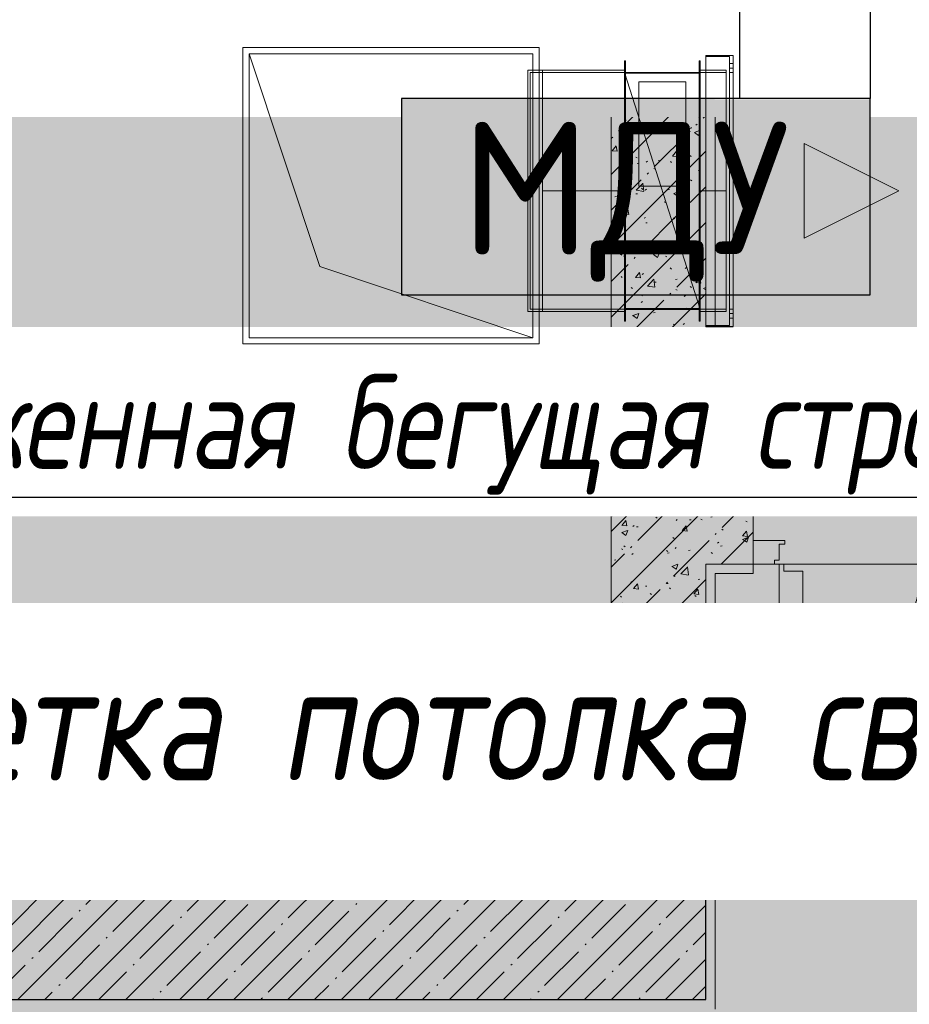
# Model space of a CAD drawing. Header units: millimetres. Extents: x -551130 to 178656, y -69521 to 202936.
# Tile 235 of 256: x -166903 to -165023, y 174089 to 176169. Entities that reach past the tile are written whole.
import ezdxf
from ezdxf import colors
from ezdxf.entities.mleader import LeaderData, LeaderLine
from ezdxf.math import Vec2, Vec3

# ---------------------------------------------------------------- set-up
doc = ezdxf.new("R2010")
doc.units = ezdxf.units.MM
for name, pattern in [('-D1-02х01', [3, 2, -1]), ('-D1-03x03', [6, 3, -3]), ('-D1d1-15x02', [19, 15, -2, 0, -2]), ('DASHDOT', [25.4, 12.7, -6.35, 0, -6.35])]:
    doc.linetypes.add(name, pattern=pattern)
for name, color, linetype, lineweight in [('_0', 7, 'Continuous', 13), ('A-DETL-GENF', 7, 'Continuous', 5), ('A-DOOR', 7, 'Continuous', 5), ('A-FLOR', 7, 'Continuous', 5), ('A-GENM-HDLN', 7, '-D1-03x03', 5), ('A-WALL', 7, 'Continuous', 5), ('A-WALL-FNSH', 8, 'Continuous', 5), ('dim_light', 12, 'Continuous', 9), ('dim_pot', 183, 'Continuous', 9), ('dim_razv', 93, 'DASHDOT', 9), ('I-WALL', 7, 'Continuous', 5), ('M-EQPM', 7, 'Continuous', 5), ('M-EQPM-IDEN', 7, 'Continuous', 5), ('S-GRID', 7, 'Continuous', 5)]:
    doc.layers.add(name, color=color, linetype=linetype, lineweight=lineweight)
for name, color, linetype, true_color in [('PDF11_0', 30, 'Continuous', 0xff7f00), ('PDF11_Оборудование', 7, 'Continuous', 0xffffff), ('PDF7_Geometry', 7, 'Continuous', 0xaaaaaa)]:
    doc.layers.add(name, color=color, linetype=linetype, true_color=true_color)
doc.layers.add('PDF_Text', color=7, linetype='Continuous')
doc.layers.add('Сводный план', color=1, linetype='Continuous', lineweight=0, true_color=0xff0000)
doc.styles.add('Arial Narrow_1', font='txt', dxfattribs={"width": 0.75, "height": 200})
doc.styles.add('fl_iso paper', font='isocpeur.ttf', dxfattribs={"width": 0.8, "oblique": 10})
doc.styles.add('In tre', font='isocpeur.ttf', dxfattribs={"width": 0.8, "oblique": 10})
doc.styles.add('PDF ISOCPEUR', font='isocpeur.ttf')
pattern_1 = [(45, (-192252.93, 158219.39), (-75.43415, 75.43415), [106.68, -17.78, 3.556, -17.78]), (45, (-192252.93, 158294.77), (-75.43415, 75.43415), []), (50, (-192252.93, 158219.39), (127.5292, -11.15758), [13.335, -146.685]), (355, (-192252.93, 158219.39), (-24.66966, 133.74), [10.668, -117.348]), (100.451, (-192242.31, 158218.46), (102.85973, 122.5818), [11.333, -124.663]), (46.184, (-192252.93, 158254.95), (189.75516, -29.4304), [20.002, -220.027]), (96.636, (-192237.12, 158252.5), (166.1822, 173.1996), [17, -186.995]), (351.184, (-192252.93, 158254.95), (166.1839, 173.1976), [16.002, -176.022]), (21, (-192235.15, 158246.06), (106.13027, -71.58603), [13.335, -146.685]), (326, (-192235.15, 158246.06), (43.2619, 128.93175), [10.668, -117.348]), (71.451, (-192226.31, 158240.09), (149.39198, 57.34505), [11.333, -124.663]), (37.5, (-192252.935, 158219.386), (2.16223, 59.18836), [3.353, -112.573, 3.353, -115.773, -117.792]), (37.5, (-192252.935, 158219.386), (2.16223, 59.18836), [-235.052, 3.353, -114.44]), (7.5, (-192252.935, 158219.386), (46.77386, 70.12615), [3.353, -64.567, 3.353, -109.906, -44.894]), (7.5, (-192252.935, 158219.386), (46.77386, 70.12615), [-181.178, 3.353, -41.542]), (327.5, (-192292.584, 158219.386), (94.91367, -4.01009), [3.353, -41.097, 3.353, -135.331, -184.023]), (327.5, (-192292.584, 158219.386), (94.91367, -4.01009), [-183.134, 3.353, -180.67]), (317.5, (-192310.36, 158219.386), (103.69057, 17.79882), [3.353, -54.432, 3.353, -88.748, -130.683]), (317.5, (-192310.36, 158219.386), (103.69057, 17.79882), [-149.885, 3.353, -127.33])]

# ---------------------------------------------------------------- blocks, each defined once
blk = doc.blocks.new('_DOT')
at = {"color": 0, "linetype": 'ByBlock'}
blk.add_line((-0.5, 0), (-1, 0), dxfattribs=at)
at = {"color": 0, "linetype": 'ByBlock', "const_width": 0.5}
blk.add_lwpolyline([(-0.25, 0, 1), (0.25, 0, 1)], format="xyb", close=True, dxfattribs=at)
blk = doc.blocks.new('ghftytytd')
at = {"layer": 'PDF7_Geometry', "color": 3, "lineweight": 18, "true_color": 0x00ff00}
for points in [[(26497.6, 17841.3), (25871.6, 17841.3), (25871.6, 17215.3), (26497.6, 17215.3)], [(25871.6, 17841.3), (26497.6, 17841.3), (26497.6, 17215.3), (25871.6, 17215.3)], [(26484.6, 17828.2), (26484.6, 17228.2), (26034.6, 17378.3), (25884.6, 17828.2)], [(26680, 17263.2), (26680, 17813.2), (26678, 17813.2), (26680, 17813.2)], [(26680, 17263.2), (26678, 17263.2), (26678, 17813.2), (26678, 17263.2)], [(26838.1, 17263.2), (26838.1, 17813.2), (26836.1, 17813.2), (26838.1, 17813.2)], [(26836.1, 17263.2), (26836.1, 17813.2)], [(26908.1, 17824.2), (26908.1, 17252.2), (26850.1, 17252.2), (26908.1, 17252.2), (26908.1, 17824.2), (26850.1, 17824.2)], [(26850.1, 17252.2), (26850.1, 17824.2)], [(26850.1, 17254.2), (26900, 17254.2), (26850.1, 17254.2), (26850.1, 17822.2), (26900, 17822.2), (26850.1, 17822.2)], [(26900, 17254.2), (26900, 17822.2)], [(26900, 17807.2), (26908.1, 17807.2)], [(26900, 17807.2), (26900, 17807.1), (26900, 17806.6), (26900, 17805.8), (26900, 17804.7), (26900, 17803.5), (26900, 17802.2), (26900, 17801), (26900, 17799.8), (26900, 17798.7), (26900, 17797.9), (26900, 17797.4), (26900, 17797.3), (26900, 17797.4), (26900, 17797.9), (26900, 17798.7), (26900, 17799.8), (26900, 17801), (26900, 17802.2), (26900, 17803.5), (26900, 17804.7), (26900, 17805.8), (26900, 17806.6), (26900, 17807.1)], [(26908.1, 17797.3), (26908.1, 17797.4), (26908.1, 17797.9), (26908.1, 17798.7), (26908.1, 17799.8), (26908.1, 17801), (26908.1, 17802.2), (26908.1, 17803.5), (26908.1, 17804.7), (26908.1, 17805.8), (26908.1, 17806.6), (26908.1, 17807.1), (26908.1, 17807.2), (26908.1, 17807.1), (26908.1, 17806.6), (26908.1, 17805.8), (26908.1, 17804.7), (26908.1, 17803.5), (26908.1, 17802.2), (26908.1, 17801), (26908.1, 17799.8), (26908.1, 17798.7), (26908.1, 17797.9), (26908.1, 17797.4)], [(26504.6, 17793.2), (26473.5, 17793.2)], [(26473.5, 17283.2), (26473.5, 17793.2)], [(26478.5, 17288.3), (26478.5, 17788.3)], [(26504.6, 17283.2), (26504.6, 17793.2)], [(26504.6, 17793.2), (26678, 17793.2)], [(26504.6, 17788.3), (26504.6, 17288.3)], [(26678, 17283.2), (26678, 17793.2)], [(26838.1, 17288.3), (26838.1, 17788.3), (26678, 17788.3), (26678, 17288.3)], [(26838.1, 17788.3), (26838.1, 17288.3), (26678, 17788.3)], [(26838.1, 17788.3), (26678, 17788.3)], [(26678, 17788.3), (26678, 17288.3)], [(26838.1, 17788.2), (26678, 17788.2)], [(26678, 17289.7), (26678, 17786.7), (26838.1, 17786.7), (26678, 17786.7)], [(26836.1, 17288.3), (26836.1, 17788.3), (26680, 17788.3), (26836.1, 17788.3)], [(26680, 17288.3), (26680, 17788.3)], [(26838.1, 17283.2), (26838.1, 17793.2)], [(26838.1, 17793.2), (26893.1, 17793.2)], [(26838.1, 17788.2), (26838.1, 17788.3)], [(26838.1, 17289.7), (26838.1, 17786.7)], [(26893.1, 17283.2), (26893.1, 17793.2)], [(26893.1, 17788.3), (26893.1, 17288.3)], [(26908.1, 17797.3), (26900, 17797.3)], [(26900, 17288.3), (26908.1, 17288.3), (26900, 17288.3), (26900, 17788.3), (26908.1, 17788.3), (26900, 17788.3)], [(26908.1, 17288.3), (26908.1, 17788.3)], [(26808, 17768.4), (26708.1, 17768.4), (26708.1, 17548.4), (26808, 17548.4)], [(26808, 17768.4), (26808, 17548.4), (26708.1, 17548.4), (26708.1, 17768.4)], [(27058.1, 17638.3), (27258.1, 17538.2), (27058.1, 17438.3)], [(27058.1, 17438.3), (27058.1, 17638.3), (27258.1, 17538.2)], [(26678, 17289.7), (26838.1, 17289.7)], [(26838.1, 17288.4), (26678, 17288.4)], [(26838.1, 17288.3), (26678, 17288.3)], [(26838.1, 17288.1), (26678, 17288.1)], [(26836.1, 17288.3), (26680, 17288.3)], [(26838.1, 17288.1), (26838.1, 17288.4)], [(26504.6, 17283.2), (26678, 17283.2)], [(26838.1, 17283.2), (26893.1, 17283.2)], [(26900, 17279.3), (26908.1, 17279.3)], [(26900, 17279.3), (26900, 17279.1), (26900, 17278.6), (26900, 17277.8), (26900, 17276.8), (26900, 17275.6), (26900, 17274.2), (26900, 17272.9), (26900, 17271.7), (26900, 17270.7), (26900, 17269.9), (26900, 17269.4), (26900, 17269.2), (26900, 17269.4), (26900, 17269.9), (26900, 17270.7), (26900, 17271.7), (26900, 17272.9), (26900, 17274.2), (26900, 17275.6), (26900, 17276.8), (26900, 17277.8), (26900, 17278.6), (26900, 17279.1)], [(26908.1, 17269.2), (26900, 17269.2)], [(26908.1, 17269.2), (26908.1, 17269.4), (26908.1, 17269.9), (26908.1, 17270.7), (26908.1, 17271.7), (26908.1, 17272.9), (26908.1, 17274.2), (26908.1, 17275.6), (26908.1, 17276.8), (26908.1, 17277.8), (26908.1, 17278.6), (26908.1, 17279.1), (26908.1, 17279.3), (26908.1, 17279.1), (26908.1, 17278.6), (26908.1, 17277.8), (26908.1, 17276.8), (26908.1, 17275.6), (26908.1, 17274.2), (26908.1, 17272.9), (26908.1, 17271.7), (26908.1, 17270.7), (26908.1, 17269.9), (26908.1, 17269.4)], [(26838.1, 17263.2), (26836.1, 17263.2)]]:
    blk.add_lwpolyline(points, close=True, dxfattribs=at)
for points in [[(26484.6, 17228.2), (25884.6, 17228.2), (25884.6, 17828.2)], [(26900, 17807.2), (26900, 17807.1), (26900, 17806.6), (26900, 17805.8), (26900, 17804.7), (26900, 17803.5), (26900, 17802.2), (26900, 17801), (26900, 17799.8), (26900, 17798.7), (26900, 17797.9), (26900, 17797.4), (26900, 17797.3)], [(26900, 17797.3), (26900, 17797.4), (26900, 17797.9), (26900, 17798.7), (26900, 17799.8), (26900, 17801), (26900, 17802.2), (26900, 17803.5), (26900, 17804.7), (26900, 17805.8), (26900, 17806.6), (26900, 17807.1), (26900, 17807.2)], [(26908.1, 17797.3), (26908.1, 17797.4), (26908.1, 17797.9), (26908.1, 17798.7), (26908.1, 17799.8), (26908.1, 17801), (26908.1, 17802.2), (26908.1, 17803.5), (26908.1, 17804.7), (26908.1, 17805.8), (26908.1, 17806.6), (26908.1, 17807.1), (26908.1, 17807.2)], [(26908.1, 17807.2), (26908.1, 17807.1), (26908.1, 17806.6), (26908.1, 17805.8), (26908.1, 17804.7), (26908.1, 17803.5), (26908.1, 17802.2), (26908.1, 17801), (26908.1, 17799.8), (26908.1, 17798.7), (26908.1, 17797.9), (26908.1, 17797.4), (26908.1, 17797.3)], [(26478.5, 17788.3), (26504.6, 17788.3)], [(26478.5, 17788.3), (26504.6, 17788.3)], [(26504.6, 17283.2), (26504.6, 17793.2)], [(26504.6, 17793.2), (26504.6, 17283.2)], [(26504.6, 17788.3), (26678, 17788.3)], [(26678, 17788.3), (26504.6, 17788.3)], [(26504.6, 17788.3), (26504.6, 17288.3)], [(26504.6, 17288.3), (26504.6, 17788.3)], [(26838.1, 17788.3), (26678, 17788.3)], [(26678, 17788.3), (26838.1, 17288.3)], [(26838.1, 17788.3), (26678, 17788.3)], [(26678, 17788.3), (26678, 17288.3)], [(26838.1, 17288.3), (26678, 17788.3)], [(26678, 17788.3), (26838.1, 17788.3)], [(26838.1, 17788.3), (26678, 17788.3)], [(26678, 17788.3), (26838.1, 17288.3)], [(26838.1, 17788.3), (26678, 17788.3)], [(26678, 17788.3), (26838.1, 17788.3)], [(26678, 17788.3), (26678, 17788.2)], [(26838.1, 17288.3), (26838.1, 17788.3)], [(26838.1, 17288.3), (26838.1, 17788.3)], [(26838.1, 17788.3), (26838.1, 17288.3)], [(26838.1, 17288.3), (26838.1, 17788.3)], [(26838.1, 17788.3), (26838.1, 17288.3)], [(26838.1, 17288.3), (26838.1, 17788.3)], [(26838.1, 17788.3), (26893.1, 17788.3)], [(26893.1, 17788.3), (26838.1, 17788.3)], [(26504.6, 17538.2), (26678, 17538.2)], [(26838.1, 17538.2), (26893.1, 17538.2)], [(26504.6, 17288.3), (26478.5, 17288.3)], [(26478.5, 17288.3), (26504.6, 17288.3)], [(26678, 17288.3), (26504.6, 17288.3)], [(26678, 17288.3), (26504.6, 17288.3)], [(26678, 17288.4), (26678, 17288.1)], [(26678, 17288.3), (26838.1, 17288.3)], [(26893.1, 17288.3), (26838.1, 17288.3)], [(26893.1, 17288.3), (26838.1, 17288.3)], [(26504.6, 17283.2), (26473.5, 17283.2)], [(26473.5, 17283.2), (26504.6, 17283.2)], [(26900, 17279.3), (26900, 17279.1), (26900, 17278.6), (26900, 17277.8), (26900, 17276.8), (26900, 17275.6), (26900, 17274.2), (26900, 17272.9), (26900, 17271.7), (26900, 17270.7), (26900, 17269.9), (26900, 17269.4), (26900, 17269.2)], [(26900, 17269.2), (26900, 17269.4), (26900, 17269.9), (26900, 17270.7), (26900, 17271.7), (26900, 17272.9), (26900, 17274.2), (26900, 17275.6), (26900, 17276.8), (26900, 17277.8), (26900, 17278.6), (26900, 17279.1), (26900, 17279.3)], [(26908.1, 17269.2), (26908.1, 17269.4), (26908.1, 17269.9), (26908.1, 17270.7), (26908.1, 17271.7), (26908.1, 17272.9), (26908.1, 17274.2), (26908.1, 17275.6), (26908.1, 17276.8), (26908.1, 17277.8), (26908.1, 17278.6), (26908.1, 17279.1), (26908.1, 17279.3)], [(26908.1, 17279.3), (26908.1, 17279.1), (26908.1, 17278.6), (26908.1, 17277.8), (26908.1, 17276.8), (26908.1, 17275.6), (26908.1, 17274.2), (26908.1, 17272.9), (26908.1, 17271.7), (26908.1, 17270.7), (26908.1, 17269.9), (26908.1, 17269.4), (26908.1, 17269.2)]]:
    blk.add_lwpolyline(points, dxfattribs=at)
blk = doc.blocks.new('hgkjgkkl')
at = {"layer": 'PDF11_0', "lineweight": 25}
blk.add_lwpolyline([(29957.3, 19543.3), (27197.2, 19543.3), (27197.2, 17733.5), (26922, 17733.5), (26922, 19543.3), (20798.5, 19543.3), (20798.5, 19181.3), (20436.5, 19181.3), (20436.5, 19543.3), (19420.5, 19543.3), (19420.5, 9311.3), (26930.5, 9311.3), (26930.5, 11017.3), (27133.7, 11017.3), (27133.7, 9311.3), (30395.5, 9311.3)], dxfattribs=at)
at = {"layer": 'PDF11_Оборудование', "transparency": 33554559}
for points in [[(26206.6, 17733.5), (27197.2, 17731.4), (26206.6, 17731.4)], [(26206.6, 17731.4), (26206.6, 17320.8), (27197.2, 17320.8)], [(26206.6, 17731.4), (27197.2, 17731.4), (27197.2, 17320.8)], [(26206.6, 17320.8), (27197.2, 17320.8), (27197.2, 17318.6)]]:
    blk.add_solid(points, dxfattribs=at)
at = {"layer": 'PDF_Text', "color": 109, "lineweight": 25, "true_color": 0x136633}
blk.add_lwpolyline([(26206.6, 17318.6), (27197.2, 17318.6), (27197.2, 17733.5), (26206.6, 17733.5)], close=True, dxfattribs=at)
at = {"layer": 'PDF_Text', "color": 109, "true_color": 0x136633, "insert": (26331.4, 17346.4), "char_height": 279.99, "attachment_point": 7, "style": 'PDF ISOCPEUR'}
blk.add_mtext('МДУ ', dxfattribs=at)
blk = doc.blocks.new('A_DOR_Door - INT_1_Double_50_1450Wx2200_ЛК-7183089-50_AS_M_L17')
at = {"layer": 'A-DOOR'}
for p, q in [((-670, 100), (-670, 1140)), ((-670, 1140), (-660, 1140)), ((-670, 1050), (-670, 1140)), ((-660, 1140), (-660, 1125)), ((-660, 1125), (-620, 1125)), ((-620, 1125), (-620, 1050)), ((-670, 190), (-670, 1050)), ((-620, 1050), (-620, 190)), ((670, 400), (660, 400)), ((660, 400), (660, 385)), ((670, 100), (670, 400)), ((670, 310), (670, 400)), ((660, 385), (620, 385)), ((620, 385), (620, 310)), ((620, 310), (620, 190)), ((670, 190), (670, 310)), ((-670, 100), (-670, 190)), ((-620, 190), (-620, 115)), ((620, 190), (620, 115)), ((670, 100), (670, 190)), ((-660, 115), (-660, 100)), ((-620, 115), (-660, 115)), ((620, 115), (660, 115)), ((660, 115), (660, 100)), ((-680, 100), (-725, 100)), ((-725, 100), (-725, 50)), ((-680, 92), (-680, 100)), ((-670, 92), (-680, 92)), ((-660, 100), (-670, 100)), ((-670, 58), (-670, 92)), ((660, 100), (670, 100)), ((680, 92), (670, 92)), ((670, 92), (670, 58)), ((725, 100), (680, 100)), ((680, 100), (680, 92)), ((725, 50), (725, 100)), ((-725, 50), (-658, 50)), ((-658, 58), (-670, 58)), ((-658, 50), (-658, 58)), ((670, 58), (658, 58)), ((658, 58), (658, 50)), ((658, 50), (725, 50))]:
    blk.add_line(p, q, dxfattribs=at)
at = {"layer": 'A-DOOR', "linetype": '-D1-02х01'}
for centre, radius, start, end in [((-670, 100), 1040, 360, 90), ((670, 100), 300, 90, 180)]:
    blk.add_arc(centre, radius, start, end, dxfattribs=at)
blk = doc.blocks.new('A_MEQ_OpeningShaft-Rectangular - ОВ-4798596-50_AS_M_L17')
at = {"layer": 'A-DETL-GENF', "linetype": '-D1-03x03'}
blk.add_hatch(color=256, dxfattribs=at).paths.add_polyline_path([(1820, 0), (260, 260), (0, 1900), (0, 0), (1800.8, 0)])
at = {"layer": 'A-DETL-GENF'}
for p, q in [((0, 1900), (1820, 1900)), ((0, 1900), (260, 260)), ((1820, 0), (1820, 1900))]:
    blk.add_line(p, q, dxfattribs=at)
at = {"layer": 'A-GENM-HDLN'}
for p, q in [((1820, 1900), (0, 1900)), ((1820, 0), (1820, 1900))]:
    blk.add_line(p, q, dxfattribs=at)

msp = doc.modelspace()

# ---------------------------------------------------------------- hatches: boundary and pattern name
at = {"layer": '_0', "transparency": 33554534}
h = msp.add_hatch(color=252, dxfattribs=at)
h.dxf.hatch_style = 1
h.paths.add_polyline_path([(-186504.2, 164969.4), (-186502.9, 167869.4), (-186002.9, 167869.4), (-186002.9, 168219.4), (-183952.9, 168219.4), (-183952.9, 172269.4), (-179002.9, 172269.4), (-179002.9, 170769.4), (-177452.9, 170769.4), (-177452.9, 177169.4), (-185852.9, 177169.4), (-185852.9, 178969.4), (-186852.9, 178969.4), (-186852.9, 180969.4), (-184102.9, 180969.4), (-184102.9, 180269.4), (-183352.9, 180269.4), (-183352.9, 179219.4), (-163952.9, 179219.4), (-163952.9, 180969.4), (-160672.9, 180969.4), (-160672.9, 178969.4), (-161752.9, 178969.4), (-161752.9, 177169.4), (-169752.9, 177169.4), (-169752.9, 168219.4), (-161802.9, 168219.4), (-161802.9, 167819.4), (-161302.9, 167819.4), (-161302.9, 164969.4), (-163402.9, 164969.4), (-163402.9, 166169.4), (-183902.9, 166169.4), (-183902.9, 164969.4)], flags=16)
h.paths.add_polyline_path([(-192753.7, 187670.2), (-154802.1, 187670.2), (-154802.1, 157718.6), (-192753.7, 157718.6)])
at = {"layer": 'A-WALL'}
h = msp.add_hatch(dxfattribs=at)
h.set_pattern_fill('FP_1', color=256, style=0, pattern_type=2)
h.set_pattern_definition([(45, (-192252.935, 158219.386), (-57.02463, 57.02463), []), (45, (-192195.91, 158219.386), (-57.02463, 57.02463), [100.806, -20.161, 3.353, -16.808])])
h.paths.add_polyline_path([(-165652.9, 174099.4), (-165452.9, 174099.4), (-165452.9, 174349.4), (-169802.9, 174349.4), (-169802.9, 174099.4), (-165654.5, 174099.4)])
at = {"layer": 'I-WALL'}
h = msp.add_hatch(dxfattribs=at)
h.set_pattern_fill('FP_43', color=256, style=0, pattern_type=2)
h.set_pattern_definition(pattern_1)
h.paths.add_polyline_path([(-165452.9, 175219.4), (-165452.9, 177169.4), (-165652.9, 177169.4), (-165652.9, 175219.4)])
at = {"layer": 'I-WALL', "true_color": 0xf5f3ef}
for points in [[(-165432.9, 175219.4), (-165432.9, 176269.4), (-165452.9, 176269.4), (-165452.9, 175219.4)], [(-165352.9, 175219.4), (-165352.9, 175239.4), (-165432.9, 175239.4), (-165432.9, 175219.4)], [(-165352.9, 174999.4), (-165352.9, 175019.4), (-165452.9, 175019.4), (-165452.9, 174999.4), (-165432.9, 174999.4)], [(-165432.9, 174351), (-165432.9, 174999.4), (-165452.9, 174999.4), (-165452.9, 174351)], [(-165432.9, 174099.4), (-165432.9, 174351), (-165452.9, 174351), (-165452.9, 174099.4)], [(-165654.5, 174079.4), (-165654.5, 174099.4), (-167551.3, 174099.4), (-167551.3, 174079.4), (-166264.9, 174079.4)], [(-165654.5, 174079.4), (-165432.9, 174079.4), (-165432.9, 174099.4), (-165654.5, 174099.4)]]:
    msp.add_hatch(color=7, dxfattribs=at).paths.add_polyline_path(points)
at = {"layer": 'I-WALL'}
h = msp.add_hatch(dxfattribs=at)
h.set_pattern_fill('FP_43', color=256, style=0, pattern_type=2)
h.set_pattern_definition(pattern_1)
h.paths.add_polyline_path([(-165452.9, 175019.4), (-165352.9, 175019.4), (-165352.9, 175219.4), (-165652.9, 175219.4), (-165652.9, 175019.4)])
h = msp.add_hatch(dxfattribs=at)
h.set_pattern_fill('FP_43', color=256, style=0, pattern_type=2)
h.set_pattern_definition(pattern_1)
h.paths.add_polyline_path([(-165652.9, 174349.4), (-165452.9, 174349.4), (-165452.9, 175019.4), (-165652.9, 175019.4), (-165652.9, 174368.6)])

# ---------------------------------------------------------------- linework, layer by layer
at = {"layer": 'A-FLOR'}
for p, q in [((-165352.9, 175219.4), (-163902.9, 175219.4)), ((-165297.9, 175019.4), (-165307.9, 175019.4)), ((-163967.9, 175019.4), (-165287.9, 175019.4))]:
    msp.add_line(p, q, dxfattribs=at)
at = {"layer": 'A-WALL', "lineweight": 9}
for p, q in [((-165452.9, 177169.4), (-165452.9, 175219.4)), ((-165452.9, 175219.4), (-165352.9, 175219.4)), ((-165352.9, 175019.4), (-165352.9, 175219.4)), ((-165452.9, 175019.4), (-165352.9, 175019.4)), ((-165452.9, 175019.4), (-165452.9, 174349.4))]:
    msp.add_line(p, q, dxfattribs=at)
at = {"layer": 'A-WALL', "lineweight": 25}
for p, q in [((-165452.9, 174349.4), (-165652.9, 174349.4)), ((-165452.9, 174099.4), (-165452.9, 174349.4)), ((-169802.9, 174099.4), (-165452.9, 174099.4))]:
    msp.add_line(p, q, dxfattribs=at)
at = {"layer": 'A-WALL-FNSH'}
for p, q in [((-165432.9, 175239.4), (-165432.9, 177149.4)), ((-165352.9, 175239.4), (-165432.9, 175239.4)), ((-165352.9, 175219.4), (-165352.9, 175239.4)), ((-165452.9, 175019.4), (-165452.9, 175019.4)), ((-165352.9, 174999.4), (-165352.9, 175019.4)), ((-165432.9, 174999.4), (-165352.9, 174999.4)), ((-165432.9, 174079.4), (-165432.9, 174999.4))]:
    msp.add_line(p, q, dxfattribs=at)
at = {"layer": 'S-GRID', "linetype": '-D1d1-15x02'}
msp.add_line((-195373.9, 174669.4), (-153377.4, 174669.4), dxfattribs=at)

# ---------------------------------------------------------------- block references
at = {"layer": 'A-DOOR', "color": 8, "true_color": 0x7f7f7f, "rotation": 180}
for p in [(-164627.9, 177269.4), (-164627.9, 175119.4)]:
    msp.add_blockref('A_DOR_Door - INT_1_Double_50_1450Wx2200_ЛК-7183089-50_AS_M_L17', p, dxfattribs=at)
at = {"layer": 'M-EQPM', "rotation": 270}
msp.add_blockref('A_MEQ_OpeningShaft-Rectangular - ОВ-4798596-50_AS_M_L17', (-167552.9, 176169.4), dxfattribs=at)

# ---------------------------------------------------------------- texts
at = {"layer": 'M-EQPM-IDEN', "insert": (-166710.9, 175340.5), "char_height": 160, "width": 246.519, "attachment_point": 1, "style": 'Arial Narrow_1'}
msp.add_mtext('ОВ', dxfattribs=at)

# ---------------------------------------------------------------- next in the draw order: leaders
at = {"layer": 'dim_light', "color": 0}
ml = msp.add_multileader_mtext('Standard', dxfattribs=at)
ml.set_content('\\pxsm1,ql;Контурная подсветка потолка светодиодной лентой', style='fl_iso paper')
ml.set_leader_properties(lineweight=5)
ml.set_arrow_properties(name='DOT')
ml.build(insert=Vec2(0, 0))
ml.multileader.update_dxf_attribs({"has_dogleg": 0, "text_left_attachment_type": 6, "text_right_attachment_type": 6, "dogleg_length": 0.75, "arrow_head_size": 60, "scale": 40})
ctx = ml.context
ctx.base_point, ctx.scale, ctx.char_height, ctx.arrow_head_size, ctx.landing_gap_size, ctx.plane_origin = Vec3(-169174, 174512.2), 40, 250, 60, 80, Vec3(-167116.8, 180644)
ctx.left_attachment, ctx.right_attachment = 6, 6
notes = []
notes.append((ctx, [(1, (1, 1, 0), (-169204, 174512.2), (1, 0), 30, [(0, [(-172502.9, 175008.5)], 0, [])])]))
ctx.mtext.insert, ctx.mtext.width, ctx.mtext.defined_height, ctx.mtext.line_spacing_factor, ctx.mtext.flow_direction = Vec3(-169094, 174812.2), 4067.72, 979.1, 0.7, 5
ctx.mtext.has_bg_fill, ctx.mtext.bg_color, ctx.mtext.bg_scale_factor, ctx.mtext.bg_transparency, ctx.mtext.use_window_bg_color = 1, -1027028792, 1.5, 0, 1
for ctx, leaders in notes:
    for number, flags, end, landing, length, lines in leaders:
        leader = LeaderData()
        leader.index, (leader.has_last_leader_line, leader.has_dogleg_vector, leader.attachment_direction) = number, flags
        leader.last_leader_point, leader.dogleg_vector, leader.dogleg_length = Vec3(end), Vec3(landing), length
        for number, points, colour, breaks in lines:
            line = LeaderLine()
            line.index, line.vertices, line.color, line.breaks = number, Vec3.list(points), colors.encode_raw_color(colour), breaks
            leader.lines.append(line)
        ctx.leaders.append(leader)

# ---------------------------------------------------------------- next in the draw order: leaders
at = {"layer": 'dim_pot', "color": 0, "linetype": 'ByBlock'}
ml = msp.add_multileader_mtext('Standard', dxfattribs=at)
ml.set_content('Лючок 400х400 для обслуживания запотолочных пожарных извещателей, расположение уточнить по месту', style='In tre')
ml.set_leader_properties()
ml.build(insert=Vec2(0, 0))
ml.multileader.update_dxf_attribs({"text_left_attachment_type": 6, "text_right_attachment_type": 6, "dogleg_length": 1, "arrow_head_size": 0, "scale": 50})
ctx = ml.context
ctx.base_point, ctx.scale, ctx.char_height, ctx.arrow_head_size, ctx.landing_gap_size, ctx.plane_origin = Vec3(-168997.2, 172975.4), 50, 200, 0, 4.5, Vec3(-162137.4, 177764)
ctx.left_attachment, ctx.right_attachment = 6, 6
notes = []
notes.append((ctx, [(1, (1, 1, 0), (-169047.2, 172975.4), (1, 0), 50, [(0, [(-173402.9, 170002), (-173402.9, 175535.3)], 0, [])])]))
ctx.mtext.insert, ctx.mtext.width, ctx.mtext.defined_height, ctx.mtext.flow_direction = Vec3(-168992.7, 173235.4), 3669.399, 696.6, 5
ctx.mtext.has_bg_fill, ctx.mtext.bg_color, ctx.mtext.bg_scale_factor, ctx.mtext.bg_transparency, ctx.mtext.use_window_bg_color = 1, -1027028792, 1.5, 0, 1
for ctx, leaders in notes:
    for number, flags, end, landing, length, lines in leaders:
        leader = LeaderData()
        leader.index, (leader.has_last_leader_line, leader.has_dogleg_vector, leader.attachment_direction) = number, flags
        leader.last_leader_point, leader.dogleg_vector, leader.dogleg_length = Vec3(end), Vec3(landing), length
        for number, points, colour, breaks in lines:
            line = LeaderLine()
            line.index, line.vertices, line.color, line.breaks = number, Vec3.list(points), colors.encode_raw_color(colour), breaks
            leader.lines.append(line)
        ctx.leaders.append(leader)

# ---------------------------------------------------------------- next in the draw order: leaders
at = {"layer": 'dim_razv', "color": 0, "linetype": 'ByBlock'}
ml = msp.add_multileader_mtext('Standard', dxfattribs=at)
ml.set_content('Плитка керамогранитная, настенная', style='In tre')
ml.set_leader_properties()
ml.build(insert=Vec2(0, 0))
ml.multileader.update_dxf_attribs({"text_left_attachment_type": 6, "text_right_attachment_type": 6, "dogleg_length": 1, "arrow_head_size": 0, "scale": 50})
ctx = ml.context
ctx.base_point, ctx.scale, ctx.char_height, ctx.arrow_head_size, ctx.landing_gap_size, ctx.plane_origin = Vec3(-169185.4, 176378.2), 50, 200, 0, 4.5, Vec3(-167224, 177736.7)
ctx.left_attachment, ctx.right_attachment = 6, 6
notes = []
notes.append((ctx, [(1, (1, 1, 0), (-169235.4, 176378.2), (1, 0), 50, [(1, [(-172510.6, 174987.5)], 0, [])])]))
ctx.mtext.insert, ctx.mtext.width, ctx.mtext.defined_height, ctx.mtext.flow_direction = Vec3(-169180.9, 176618.2), 2725.292, 456.6, 5
ctx.mtext.has_bg_fill, ctx.mtext.bg_color, ctx.mtext.bg_scale_factor, ctx.mtext.bg_transparency, ctx.mtext.use_window_bg_color = 1, -1027028792, 1.5, 0, 1
ml = msp.add_multileader_mtext('Standard', dxfattribs=at)
ml.set_content('Стекло градиентное цветное (цвет согласно концепта)', style='In tre')
ml.set_leader_properties()
ml.build(insert=Vec2(0, 0))
ml.multileader.update_dxf_attribs({"text_left_attachment_type": 6, "text_right_attachment_type": 6, "dogleg_length": 1, "arrow_head_size": 0, "scale": 50})
ctx = ml.context
ctx.base_point, ctx.scale, ctx.char_height, ctx.arrow_head_size, ctx.landing_gap_size, ctx.plane_origin = Vec3(-181306.9, 174369.9), 50, 200, 0, 4.5, Vec3(-167139.2, 175059.1)
ctx.left_attachment, ctx.right_attachment = 6, 6
notes.append((ctx, [(0, (1, 1, 0), (-178236.6, 174369.9), (-1, 0), 50, [(0, [(-174686, 172445.7), (-174686, 173352.7)], 0, [])])]))
ctx.mtext.insert, ctx.mtext.width, ctx.mtext.defined_height, ctx.mtext.flow_direction = Vec3(-181302.4, 174609.9), 3092.716, 696.6, 5
ctx.mtext.has_bg_fill, ctx.mtext.bg_color, ctx.mtext.bg_scale_factor, ctx.mtext.bg_transparency, ctx.mtext.use_window_bg_color = 1, -1027028792, 1.5, 0, 1
for ctx, leaders in notes:
    for number, flags, end, landing, length, lines in leaders:
        leader = LeaderData()
        leader.index, (leader.has_last_leader_line, leader.has_dogleg_vector, leader.attachment_direction) = number, flags
        leader.last_leader_point, leader.dogleg_vector, leader.dogleg_length = Vec3(end), Vec3(landing), length
        for number, points, colour, breaks in lines:
            line = LeaderLine()
            line.index, line.vertices, line.color, line.breaks = number, Vec3.list(points), colors.encode_raw_color(colour), breaks
            leader.lines.append(line)
        ctx.leaders.append(leader)

# ---------------------------------------------------------------- next in the draw order: leaders
ml = msp.add_multileader_mtext('Standard', dxfattribs=at)
ml.set_content('Вертикально расположенная бегущая строка (время/дата/t%%D/этаж)', style='In tre')
ml.set_leader_properties()
ml.build(insert=Vec2(0, 0))
ml.multileader.update_dxf_attribs({"text_left_attachment_type": 6, "text_right_attachment_type": 6, "dogleg_length": 1, "arrow_head_size": 0, "scale": 50})
ctx = ml.context
ctx.base_point, ctx.scale, ctx.char_height, ctx.arrow_head_size, ctx.landing_gap_size, ctx.plane_origin = Vec3(-169180.9, 175160.5), 50, 200, 0, 4.5, Vec3(-159577.1, 175810.7)
ctx.left_attachment, ctx.right_attachment = 6, 6
notes = []
notes.append((ctx, [(1, (1, 1, 0), (-169230.9, 175160.5), (1, 0), 50, [(1, [(-172560.6, 173220.7)], 0, [])])]))
ctx.mtext.insert, ctx.mtext.width, ctx.mtext.defined_height, ctx.mtext.flow_direction = Vec3(-169176.4, 175420.5), 3092.716, 696.6, 5
ctx.mtext.has_bg_fill, ctx.mtext.bg_color, ctx.mtext.bg_scale_factor, ctx.mtext.bg_transparency, ctx.mtext.use_window_bg_color = 1, -1027028792, 1.5, 0, 1
for ctx, leaders in notes:
    for number, flags, end, landing, length, lines in leaders:
        leader = LeaderData()
        leader.index, (leader.has_last_leader_line, leader.has_dogleg_vector, leader.attachment_direction) = number, flags
        leader.last_leader_point, leader.dogleg_vector, leader.dogleg_length = Vec3(end), Vec3(landing), length
        for number, points, colour, breaks in lines:
            line = LeaderLine()
            line.index, line.vertices, line.color, line.breaks = number, Vec3.list(points), colors.encode_raw_color(colour), breaks
            leader.lines.append(line)
        ctx.leaders.append(leader)

# ---------------------------------------------------------------- next in the draw order: leaders
ml = msp.add_multileader_mtext('Standard', dxfattribs=at)
ml.set_content('Вертикально расположенная бегущая строка (время/дата/t%%D/этаж)', style='In tre')
ml.set_leader_properties()
ml.build(insert=Vec2(0, 0))
ml.multileader.update_dxf_attribs({"text_left_attachment_type": 6, "text_right_attachment_type": 6, "dogleg_length": 1, "arrow_head_size": 0, "scale": 50})
ctx = ml.context
ctx.base_point, ctx.scale, ctx.char_height, ctx.arrow_head_size, ctx.landing_gap_size, ctx.plane_origin = Vec3(-181244, 176003.8), 50, 200, 0, 4.5, Vec3(-161981, 174968.6)
ctx.left_attachment, ctx.right_attachment = 6, 6
notes = []
notes.append((ctx, [(0, (1, 1, 0), (-178285.7, 176003.8), (-1, 0), 50, [(1, [(-174686.9, 172845.9)], 0, [])])]))
ctx.mtext.insert, ctx.mtext.width, ctx.mtext.defined_height, ctx.mtext.flow_direction = Vec3(-181239.5, 176263.8), 3092.716, 696.6, 5
ctx.mtext.has_bg_fill, ctx.mtext.bg_color, ctx.mtext.bg_scale_factor, ctx.mtext.bg_transparency, ctx.mtext.use_window_bg_color = 1, -1027028792, 1.5, 0, 1
for ctx, leaders in notes:
    for number, flags, end, landing, length, lines in leaders:
        leader = LeaderData()
        leader.index, (leader.has_last_leader_line, leader.has_dogleg_vector, leader.attachment_direction) = number, flags
        leader.last_leader_point, leader.dogleg_vector, leader.dogleg_length = Vec3(end), Vec3(landing), length
        for number, points, colour, breaks in lines:
            line = LeaderLine()
            line.index, line.vertices, line.color, line.breaks = number, Vec3.list(points), colors.encode_raw_color(colour), breaks
            leader.lines.append(line)
        ctx.leaders.append(leader)

# ---------------------------------------------------------------- next in the draw order: block references
at = {"layer": 'Сводный план'}
for name in ['hgkjgkkl', 'ghftytytd']:
    msp.add_blockref(name, (-192302.9, 158269.4), dxfattribs=at)

doc.saveas('drawing.dxf')
